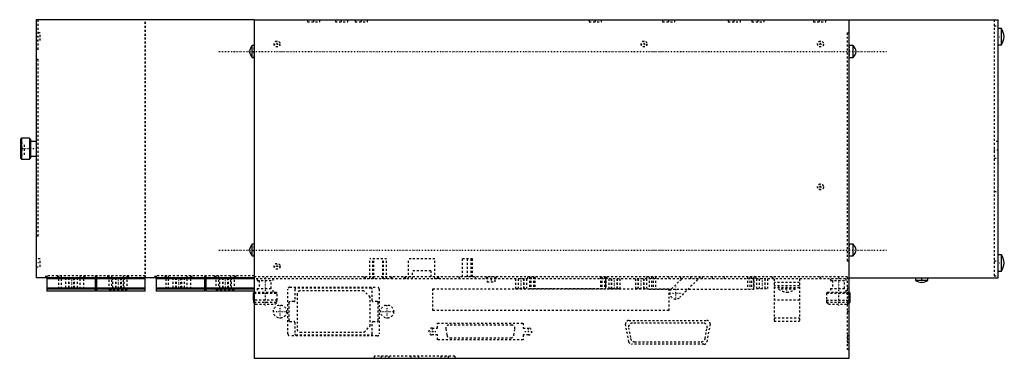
# Model space of a CAD drawing. Extents: x -119 to 377, y -40 to 131.
import ezdxf

# ---------------------------------------------------------------- set-up
doc = ezdxf.new("R2010")
doc.units = 0
doc.linetypes.add('CENTER', pattern=[1.5, 0.45, -0.5, 0.05, -0.5])
doc.linetypes.add('DASHED', pattern=[2, 1, -1])
for name, color, linetype in [('AM_0', 7, 'CONTINUOUS'), ('AM_3', 7, 'DASHED'), ('AM_7', 7, 'CENTER')]:
    doc.layers.add(name, color=color, linetype=linetype)

msp = doc.modelspace()

# ---------------------------------------------------------------- linework, layer by layer
at = {"layer": 'AM_0', "color": 7, "linetype": 'CONTINUOUS'}
for p, q in [((-1, 130.5), (-111, 130.5)), ((-111, 130.5), (-111, 0.5)), ((-1, 130.5), (299, 130.5)), ((-1, 130.5), (-1, -40)), ((299, 130.5), (374, 130.5)), ((299, -40), (299, 130.5)), ((374, 0.5), (374, 130.5)), ((375.7, 126.15), (374, 126.15)), ((375.7, 117.85), (375.7, 126.15)), ((-1, 117.5), (-2, 117.5)), ((-2, 111.5), (-2, 117.5)), ((301, 117.5), (299, 117.5)), ((301, 111.5), (301, 117.5)), ((374, 117.85), (375.7, 117.85)), ((-2, 111.5), (-1, 111.5)), ((299, 111.5), (301, 111.5)), ((-118.37, 70.79), (-118.87, 70.29)), ((-118.87, 70.29), (-118.87, 60.71)), ((-114.37, 70.79), (-118.37, 70.79)), ((-118.37, 70.79), (-118.37, 60.21)), ((-113.87, 70.29), (-114.37, 70.79)), ((-114.37, 70.79), (-114.37, 60.21)), ((-113.87, 70.29), (-113.87, 60.71)), ((-111, 69.25), (-113.87, 69.25)), ((-118.87, 60.71), (-118.37, 60.21)), ((-118.37, 60.21), (-114.37, 60.21)), ((-114.37, 60.21), (-113.87, 60.71)), ((-113.87, 61.75), (-111, 61.75)), ((-1, 17.5), (-2, 17.5)), ((-2, 11.5), (-2, 17.5)), ((301, 17.5), (299, 17.5)), ((301, 11.5), (301, 17.5)), ((-2, 11.5), (-1, 11.5)), ((299, 11.5), (301, 11.5)), ((375.7, 12.15), (374, 12.15)), ((375.7, 3.85), (375.7, 12.15)), ((-1, 0.5), (-111, 0.5)), ((-105.5, 0.5), (-105.5, -6.2)), ((-81, 0), (-105.5, 0)), ((-81, -6.2), (-81, 0.5)), ((-80.5, 0.5), (-80.5, -6.2)), ((-56, 0), (-80.5, 0)), ((-56, -6.2), (-56, 0.5)), ((-50.5, 0.5), (-50.5, -6.2)), ((-26, 0), (-50.5, 0)), ((-26, -6.2), (-26, 0.5)), ((-25.5, 0.5), (-25.5, -6.2)), ((-1, 0), (-25.5, 0)), ((299, 0.5), (374, 0.5)), ((332.35, 0.5), (332.35, -0.8)), ((338.65, -0.8), (338.65, 0.5)), ((374, 3.85), (375.7, 3.85)), ((-81, -4.7), (-105.5, -4.7)), ((-56, -4.7), (-80.5, -4.7)), ((-26, -4.7), (-50.5, -4.7)), ((-1, -4.7), (-25.5, -4.7)), ((338.65, -0.8), (332.35, -0.8)), ((-81, -5.2), (-105.5, -5.2)), ((-81, -6.2), (-105.5, -6.2)), ((-56, -5.2), (-80.5, -5.2)), ((-56, -6.2), (-80.5, -6.2)), ((-26, -5.2), (-50.5, -5.2)), ((-26, -6.2), (-50.5, -6.2)), ((-1, -5.2), (-25.5, -5.2)), ((-1, -6.2), (-25.5, -6.2)), ((-1, -6.8), (-1.5, -7.3)), ((-1.5, -7.3), (-1.5, -10.8)), ((-1.5, -7.3), (-1, -7.3)), ((299.5, -7.3), (299, -6.8)), ((299, -7.3), (299.5, -7.3)), ((299.5, -10.8), (299.5, -7.3)), ((-1.5, -10.8), (-1.43, -10.8)), ((-1.43, -10.8), (-1.43, -11.8)), ((-1.43, -11.8), (-1.01, -11.8)), ((-1.43, -11.8), (-1, -12.23)), ((299.43, -11.8), (299, -12.23)), ((299.01, -11.8), (299.43, -11.8)), ((299.43, -11.8), (299.43, -10.8)), ((299.43, -10.8), (299.5, -10.8)), ((-1, -40), (299, -40))]:
    msp.add_line(p, q, dxfattribs=at)
for centre, radius, start, end in [((367.04, 121.16), 10, 4.8345, 29.9522), ((367.04, 122.84), 10, 330.0478, 355.1655), ((2.4, 113.42), 6, 137.2041, 169.6658), ((2.4, 115.58), 6, 190.3342, 222.7959), ((296.6, 113.42), 6, 10.3342, 42.7959), ((296.6, 115.58), 6, 317.2041, 349.6658), ((2.4, 13.42), 6, 137.2041, 169.6658), ((296.6, 13.42), 6, 10.3342, 42.7959), ((2.4, 15.58), 6, 190.3342, 222.7959), ((296.6, 15.58), 6, 317.2041, 349.6658), ((367.04, 7.16), 10, 4.8345, 29.9522), ((367.04, 8.84), 10, 330.0478, 355.1655), ((335.67, 4.2), 6, 236.401, 268.3739), ((335.33, 4.2), 6, 271.6261, 303.599)]:
    msp.add_arc(centre, radius, start, end, dxfattribs=at)
at = {"layer": 'AM_3', "color": 6, "linetype": 'DASHED'}
for p, q in [((-110, 115.5), (-110, 130.5)), ((-56, 0.5), (-56, 130.5)), ((-55.9, 0.5), (-55.9, 130.5)), ((25.88, 130.5), (25.88, 129.5)), ((25.88, 129.5), (32.12, 129.5)), ((32.12, 129.5), (32.12, 130.5)), ((39.88, 130.5), (39.88, 129.5)), ((39.88, 129.5), (46.12, 129.5)), ((46.12, 129.5), (46.12, 130.5)), ((49.88, 130.5), (49.88, 129.5)), ((49.88, 129.5), (56.12, 129.5)), ((56.12, 129.5), (56.12, 130.5)), ((167.88, 130.5), (167.88, 129.5)), ((167.88, 129.5), (174.12, 129.5)), ((174.12, 129.5), (174.12, 130.5)), ((204.88, 130.5), (204.88, 129.5)), ((204.88, 129.5), (211.12, 129.5)), ((211.12, 129.5), (211.12, 130.5)), ((237.88, 130.5), (237.88, 129.5)), ((237.88, 129.5), (244.12, 129.5)), ((244.12, 129.5), (244.12, 130.5)), ((249.88, 130.5), (249.88, 129.5)), ((249.88, 129.5), (256.12, 129.5)), ((256.12, 129.5), (256.12, 130.5)), ((280.88, 130.5), (280.88, 129.5)), ((280.88, 129.5), (287.12, 129.5)), ((287.12, 129.5), (287.12, 130.5)), ((372, 130.5), (372, 0.5)), ((372, 127.5), (374, 127.5)), ((-109, 124), (-111, 124)), ((-111, 120), (-109, 120)), ((-109, 120), (-109, 124)), ((298, 124), (298, 9)), ((298, 124), (299, 124)), ((-110, 115.5), (-111, 115.5)), ((-1, 111.5), (-1, 117.5)), ((299, 117.5), (299, 111.5)), ((-110, 110.5), (-111, 110.5)), ((-110, 21.5), (-110, 110.5)), ((-118.87, 68.5), (-116.87, 68.5)), ((-118.87, 66.1), (-116.87, 66.1)), ((-118.87, 64.9), (-116.87, 64.9)), ((-116.87, 62.5), (-116.87, 68.5)), ((374, 69.25), (372, 69.25)), ((-118.87, 62.5), (-116.87, 62.5)), ((372, 60.75), (374, 60.75)), ((372, 44), (374, 44)), ((-110, 21.5), (-111, 21.5)), ((-1, 11.5), (-1, 17.5)), ((299, 17.5), (299, 11.5)), ((-109, 10), (-111, 10)), ((-109, 6), (-109, 10)), ((57.25, 0), (57.25, 10)), ((65.75, 10), (57.25, 10)), ((58.85, 0), (58.85, 10)), ((59.25, 0), (59.25, 10)), ((63.75, 0), (63.75, 10)), ((64.15, 0), (64.15, 10)), ((65.75, 0), (65.75, 10)), ((90.03, 10), (76.77, 10)), ((76.77, 0), (76.77, 10)), ((90.03, 0), (90.03, 10)), ((109.05, 10), (103.95, 10)), ((103.95, 1), (103.95, 10)), ((106.5, 1), (106.5, 10)), ((108.3, 1), (108.3, 10)), ((109.05, 1), (109.05, 10)), ((-111, 6), (-109, 6)), ((298, 9), (299, 9)), ((372, 9), (374, 9)), ((-106, 0.5), (-106, 1.5)), ((-56, 1.5), (-106, 1.5)), ((-105.5, 1.5), (-105.5, 0.5)), ((-99.95, 0.5), (-99.95, 1.5)), ((-99.48, -5), (-99.48, 1.5)), ((-98.16, -5), (-98.16, 1.5)), ((-96.09, 0.5), (-96.09, -4.7)), ((-94.64, 0.5), (-94.64, -4.7)), ((-94.45, 0.5), (-94.45, -4.7)), ((-91.95, -4.7), (-91.95, 0.5)), ((-91.76, 0.5), (-91.76, -4.7)), ((-90.31, 0.5), (-90.31, -4.7)), ((-88.8, -5), (-88.8, 1.5)), ((-86.92, -5), (-86.92, 1.5)), ((-86.45, 0.5), (-86.45, 1.5)), ((-81, 0.5), (-81, 1.5)), ((-80.5, 1.5), (-80.5, 0.5)), ((-74.85, 0.5), (-74.85, 1.5)), ((-74.17, -5.5), (-74.17, 1.5)), ((-74.14, -5.5), (-74.14, 1.5)), ((-72.85, -5.5), (-72.85, 1.5)), ((-72.82, -5.5), (-72.82, 1.5)), ((-72.49, 0.5), (-72.49, -4.7)), ((-71.04, 0.5), (-71.04, -4.7)), ((-70.85, 0.5), (-70.85, -4.7)), ((-68.35, -4.7), (-68.35, 0.5)), ((-68.16, 0.5), (-68.16, -4.7)), ((-66.91, -5.5), (-66.91, 1.5)), ((-66.88, -5.5), (-66.88, 1.5)), ((-66.71, 0.5), (-66.71, -4.7)), ((-65.03, -5.5), (-65.03, 1.5)), ((-65, -5.5), (-65, 1.5)), ((-64.35, 0.5), (-64.35, 1.5)), ((-51, 0.5), (-51, 1.5)), ((-1, 1.5), (-51, 1.5)), ((-50.5, 1.5), (-50.5, 0.5)), ((-45.95, 0.5), (-45.95, 1.5)), ((-45.48, -5), (-45.48, 1.5)), ((-44.16, -5), (-44.16, 1.5)), ((-42.09, 0.5), (-42.09, -4.7)), ((-40.64, 0.5), (-40.64, -4.7)), ((-40.45, 0.5), (-40.45, -4.7)), ((-37.95, -4.7), (-37.95, 0.5)), ((-37.76, 0.5), (-37.76, -4.7)), ((-36.31, 0.5), (-36.31, -4.7)), ((-34.8, -5), (-34.8, 1.5)), ((-32.92, -5), (-32.92, 1.5)), ((-32.45, 0.5), (-32.45, 1.5)), ((-26, 0.5), (-26, 1.5)), ((-25.5, 1.5), (-25.5, 0.5)), ((-20.85, 0.5), (-20.85, 1.5)), ((-20.14, -5.5), (-20.14, 1.5)), ((-18.82, -5.5), (-18.82, 1.5)), ((-18.49, 0.5), (-18.49, -4.7)), ((-17.04, 0.5), (-17.04, -4.7)), ((-16.85, 0.5), (-16.85, -4.7)), ((-14.35, -4.7), (-14.35, 0.5)), ((-14.16, 0.5), (-14.16, -4.7)), ((-12.88, -5.5), (-12.88, 1.5)), ((-12.71, 0.5), (-12.71, -4.7)), ((-11, -5.5), (-11, 1.5)), ((-10.35, 0.5), (-10.35, 1.5)), ((298, 1), (-1, 1)), ((299, 0), (-1, 0)), ((0.5, 0), (0.5, -0.8)), ((8.5, -0.8), (8.5, 0)), ((54.5, 0), (54.5, 1)), ((55, 0), (55, 1)), ((68, 0), (68, 1)), ((68.5, 0), (68.5, 1)), ((74.8, 0), (74.8, 1)), ((75.27, 0), (75.27, 1)), ((78.77, 0), (78.77, 4)), ((88.03, 4), (78.77, 4)), ((88.03, 4), (88.03, 0)), ((91.53, 0), (91.53, 1)), ((92, 0), (92, 1)), ((102.45, 0), (102.45, 1)), ((110.55, 0), (110.55, 1)), ((115.97, 1), (115.97, 0)), ((116.5, 1), (116.5, -1.5)), ((120.5, -1.5), (120.5, 1)), ((121.03, 0), (121.03, 1)), ((130.71, 0), (130.71, -4.8)), ((131.98, 0), (131.98, -4.8)), ((132.09, 0), (132.09, -4.8)), ((134.87, 0), (134.87, -4.8)), ((134.98, -4.8), (134.98, 0)), ((136.25, 0), (136.25, -4.8)), ((137, 0), (137, 1)), ((137.78, 1), (137.78, -4.8)), ((137.81, 1), (137.81, -4.8)), ((138.5, 1), (138.5, -4.8)), ((139.78, 1), (139.78, -4.8)), ((140.47, 1), (140.47, -4.8)), ((173.53, 1), (173.53, -4.8)), ((174.22, 1), (174.22, -4.8)), ((175.5, 1), (175.5, -4.8)), ((176.19, 1), (176.19, -4.8)), ((176.22, -4.8), (176.22, 1)), ((177, 0), (177, 1)), ((177.75, 0), (177.75, -4.8)), ((179.02, 0), (179.02, -4.8)), ((179.13, 0), (179.13, -4.8)), ((181.91, 0), (181.91, -4.8)), ((182.02, -4.8), (182.02, 0)), ((183.29, 0), (183.29, -4.8)), ((191.17, 0), (191.17, -4.8)), ((192.44, 0), (192.44, -4.8)), ((192.56, 0), (192.56, -4.8)), ((195.33, 0), (195.33, -4.8)), ((195.44, -4.8), (195.44, 0)), ((196.72, 0), (196.72, -4.8)), ((197, 0), (197, 1)), ((198.13, 1), (198.13, -5.2)), ((198.16, 1), (198.16, -5.2)), ((199.34, 1), (199.34, -5.2)), ((200.13, 1), (200.13, -5.2)), ((201.31, 1), (201.31, -5.2)), ((208, 1), (208, 0)), ((209.38, -5.08), (215.46, 1)), ((223.94, 1), (213.62, -9.32)), ((214, 0), (214, 1)), ((219, 1), (219, 0)), ((225, 0), (225, 1)), ((230, 0), (230, 1)), ((236, 0), (236, 1)), ((247.69, 1), (247.69, -5.2)), ((248.87, 1), (248.87, -5.2)), ((249.66, 1), (249.66, -5.2)), ((250.84, 1), (250.84, -5.2)), ((250.87, -5.2), (250.87, 1)), ((252, 0), (252, 1)), ((252.25, 0), (252.25, -4.8)), ((253.53, 0), (253.53, -4.8)), ((253.64, 0), (253.64, -4.8)), ((256.41, 0), (256.41, -4.8)), ((256.52, -4.8), (256.52, 0)), ((257.8, 0), (257.8, -4.8)), ((260.3, 0), (260.3, 1)), ((260.4, 0), (260.4, 1)), ((261.15, 0), (261.15, -21.4)), ((273.85, 0), (273.85, -21.4)), ((284.4, 0), (284.4, 1)), ((284.5, 0), (284.5, 1)), ((289.5, 0), (289.5, -0.8)), ((297.5, -0.8), (297.5, 0)), ((298, 1), (298, -35.5)), ((372, 1.5), (374, 1.5)), ((0.5, -0.8), (8.5, -0.8)), ((0.5, -4.8), (0.5, -6.8)), ((0.5, -4.8), (8.5, -4.8)), ((1.5, -0.8), (1.5, -4.8)), ((7.5, -4.8), (7.5, -0.8)), ((8.5, -6.8), (8.5, -4.8)), ((17, -4.2), (61, -4.2)), ((58, -4.7), (20, -4.7)), ((116.5, -1.5), (120.5, -1.5)), ((130.71, -4.8), (136.25, -4.8)), ((137.78, -4.8), (176.22, -4.8)), ((177.75, -4.8), (183.29, -4.8)), ((191.17, -4.8), (196.72, -4.8)), ((252.25, -4.8), (257.8, -4.8)), ((273.85, -1.8), (261.15, -1.8)), ((273.85, -3.6), (261.15, -3.6)), ((273.85, -4.6), (261.15, -4.6)), ((263.35, -3.6), (263.35, -5.3)), ((271.65, -5.3), (271.65, -3.6)), ((289.5, -0.8), (297.5, -0.8)), ((289.5, -4.8), (289.5, -6.8)), ((289.5, -4.8), (297.5, -4.8)), ((290.5, -0.8), (290.5, -4.8)), ((296.5, -4.8), (296.5, -0.8)), ((297.5, -6.8), (297.5, -4.8)), ((298, -4.5), (299, -4.5)), ((-99.48, -5), (-86.92, -5)), ((-74.17, -5.5), (-65, -5.5)), ((-45.48, -5), (-32.92, -5)), ((-20.14, -5.5), (-11, -5.5)), ((-1, -6.8), (10, -6.8)), ((-1, -7.3), (10.5, -7.3)), ((10.5, -7.3), (10, -6.8)), ((10.5, -10.8), (10.5, -7.3)), ((16, -27.8), (16, -5.2)), ((19.5, -5.2), (19.5, -11)), ((20.6, -7.6), (20.6, -25.4)), ((54.3, -6.1), (22.1, -6.1)), ((57.4, -9.2), (54.3, -6.1)), ((57.4, -23.8), (57.4, -9.2)), ((58.5, -11), (58.5, -5.2)), ((62, -5.2), (62, -27.8)), ((89, -16), (89, -5)), ((89, -5), (208, -5)), ((198.13, -5.2), (250.87, -5.2)), ((208, -5), (208, -16)), ((271.65, -5.3), (263.35, -5.3)), ((288, -6.8), (287.5, -7.3)), ((287.5, -7.3), (287.5, -10.8)), ((287.5, -7.3), (299, -7.3)), ((288, -6.8), (299, -6.8)), ((299, -7.25), (298, -7.25)), ((298, -7.5), (299, -7.5)), ((10.5, -10.8), (-1.43, -10.8)), ((-1.01, -11.8), (10.43, -11.8)), ((-1, -12.23), (-0.42, -12.8)), ((-0.42, -12.8), (9.42, -12.8)), ((9.42, -12.8), (10.43, -11.8)), ((10.43, -11.8), (10.43, -10.8)), ((16.5, -12), (16.5, -21)), ((19, -11.5), (17, -11.5)), ((61, -11.5), (59, -11.5)), ((61.5, -21), (61.5, -12)), ((273.85, -10.7), (261.15, -10.7)), ((287.5, -10.8), (299.43, -10.8)), ((287.57, -10.8), (287.57, -11.8)), ((287.57, -11.8), (299.01, -11.8)), ((287.57, -11.8), (288.58, -12.8)), ((288.58, -12.8), (298.42, -12.8)), ((298, -10.75), (299, -10.75)), ((298, -12.5), (299, -12.5)), ((298.42, -12.8), (299, -12.23)), ((208, -16), (89, -16)), ((261.15, -19.6), (273.85, -19.6)), ((298, -16.5), (299, -16.5)), ((17, -21.5), (19, -21.5)), ((19.5, -22), (19.5, -27.8)), ((54.3, -26.9), (57.4, -23.8)), ((58.5, -27.8), (58.5, -22)), ((59, -21.5), (61, -21.5)), ((88.78, -24.8), (91.45, -24.8)), ((91.45, -22.4), (134.54, -22.4)), ((91.45, -24.8), (91.45, -22.4)), ((128.84, -23.35), (97.16, -23.35)), ((134.54, -22.4), (134.54, -24.8)), ((134.54, -24.8), (137.22, -24.8)), ((187.79, -31.68), (186.24, -22.88)), ((187.75, -24.63), (188.71, -30.07)), ((187.81, -21), (227.21, -21)), ((225.3, -22.28), (189.72, -22.28)), ((226.31, -30.07), (227.27, -24.63)), ((228.78, -22.88), (227.23, -31.68)), ((261.15, -21.4), (273.85, -21.4)), ((61, -28.8), (17, -28.8)), ((20, -28.3), (58, -28.3)), ((22.1, -26.9), (54.3, -26.9)), ((91.45, -28.3), (88.78, -28.3)), ((91.45, -30.7), (91.45, -28.3)), ((95.58, -25.23), (96.15, -28.43)), ((97.72, -29.75), (128.28, -29.75)), ((129.85, -28.43), (130.42, -25.23)), ((134.54, -28.3), (134.54, -30.7)), ((137.22, -28.3), (134.54, -28.3)), ((299, -28.65), (298, -28.65)), ((134.54, -30.7), (91.45, -30.7)), ((225.66, -33), (189.36, -33)), ((190.68, -31.72), (224.34, -31.72)), ((298, -32.15), (299, -32.15)), ((100.1, -39), (59.5, -39)), ((59.5, -39), (59.5, -40)), ((63, -39), (63, -40)), ((67, -40), (67, -39)), ((78, -39), (78, -40)), ((82, -40), (82, -39)), ((93, -39), (93, -40)), ((97, -40), (97, -39)), ((100.1, -39), (100.1, -40)), ((298, -35.5), (299, -35.5))]:
    msp.add_line(p, q, dxfattribs=at)
for centre, radius in [((10.5, 118.3), 1.5), ((195.5, 118.3), 1.5), ((284.5, 118.3), 1.5), ((284.5, 46.3), 1.5), ((10.5, 6.3), 1.5), ((12, -16.5), 3.3), ((66, -16.5), 3.3)]:
    msp.add_circle(centre, radius, dxfattribs=at)
for centre, radius, start, end in [((17, -5.2), 1, 90, 180), ((20, -5.2), 0.5, 90, 180), ((58, -5.2), 0.5, 0, 90), ((61, -5.2), 1, 0, 90), ((22.1, -7.6), 1.5, 90, 180), ((211.5, -7.2), 3, 135, 315), ((268.74, 3.12), 10, 237.3813, 262.8743), ((266.26, 3.12), 10, 277.1257, 302.6187), ((17, -12), 0.5, 90, 180), ((19, -11), 0.5, 270, 0), ((59, -11), 0.5, 180, 270), ((61, -12), 0.5, 0, 90), ((17, -21), 0.5, 180, 270), ((19, -22), 0.5, 0, 90), ((59, -22), 0.5, 90, 180), ((61, -21), 0.5, 270, 0), ((88.78, -26.55), 1.75, 90, 270), ((97.16, -24.95), 1.6, 90, 190), ((128.84, -24.95), 1.6, 350, 90), ((137.22, -26.55), 1.75, 270, 90), ((187.81, -22.6), 1.6, 90, 190), ((189.72, -24.28), 2, 90, 190), ((225.3, -24.28), 2, 350, 90), ((227.21, -22.6), 1.6, 350, 90), ((17, -27.8), 1, 180, 270), ((20, -27.8), 0.5, 180, 270), ((22.1, -25.4), 1.5, 180, 270), ((58, -27.8), 0.5, 270, 0), ((61, -27.8), 1, 270, 0), ((97.72, -28.15), 1.6, 190, 270), ((128.28, -28.15), 1.6, 270, 350), ((189.36, -31.4), 1.6, 190, 270), ((190.68, -29.72), 2, 190, 270), ((224.34, -29.72), 2, 270, 350), ((225.66, -31.4), 1.6, 270, 350)]:
    msp.add_arc(centre, radius, start, end, dxfattribs=at)
at = {"layer": 'AM_7', "color": 4, "linetype": 'CENTER'}
for p, q in [((29, 129.45), (29, 130.55)), ((43, 129.45), (43, 130.55)), ((53, 129.45), (53, 130.55)), ((171, 129.45), (171, 130.55)), ((208, 129.45), (208, 130.55)), ((241, 129.45), (241, 130.55)), ((253, 129.45), (253, 130.55)), ((284, 129.45), (284, 130.55)), ((-108.9, 122), (-111.1, 122)), ((10.5, 116.72), (10.5, 119.88)), ((195.5, 116.72), (195.5, 119.88)), ((284.5, 116.72), (284.5, 119.88)), ((373.85, 122), (377.15, 122)), ((-18.8, 114.5), (317.8, 114.5)), ((8.93, 118.3), (12.07, 118.3)), ((193.93, 118.3), (197.07, 118.3)), ((282.93, 118.3), (286.07, 118.3)), ((-110.61, 65.5), (-119.26, 65.5)), ((371.9, 65), (374.1, 65)), ((282.93, 46.3), (286.07, 46.3)), ((284.5, 44.72), (284.5, 47.88)), ((-18.8, 14.5), (317.8, 14.5)), ((-108.9, 8), (-111.1, 8)), ((8.93, 6.3), (12.07, 6.3)), ((10.5, 4.72), (10.5, 7.88)), ((373.85, 8), (377.15, 8)), ((-93.2, 0.76), (-93.2, -4.96)), ((-69.6, 0.76), (-69.6, -4.96)), ((-39.2, 0.76), (-39.2, -4.96)), ((-15.6, 0.76), (-15.6, -4.96)), ((4.5, 0.64), (4.5, -13.44)), ((118.5, 1.13), (118.5, -1.62)), ((133.48, 0.24), (133.48, -5.04)), ((180.52, 0.24), (180.52, -5.04)), ((193.94, 0.24), (193.94, -5.04)), ((222, -0.05), (222, 1.05)), ((255.03, 0.24), (255.03, -5.04)), ((293.5, 0.64), (293.5, -13.44)), ((335.5, -1.91), (335.5, 0.62)), ((211.5, -10.35), (211.5, -4.05)), ((267.5, -6.96), (267.5, -3.44)), ((208.35, -7.2), (214.65, -7.2)), ((297.95, -9), (299.05, -9)), ((12, -19.96), (12, -13.04)), ((66, -19.96), (66, -13.04)), ((8.54, -16.5), (15.46, -16.5)), ((62.53, -16.5), (69.47, -16.5)), ((88.78, -28.39), (88.78, -24.71)), ((137.22, -28.39), (137.22, -24.71)), ((86.94, -26.55), (90.61, -26.55)), ((135.39, -26.55), (139.06, -26.55)), ((297.95, -30.4), (299.05, -30.4)), ((65, -38.95), (65, -40.05)), ((80, -38.95), (80, -40.05)), ((95, -38.95), (95, -40.05))]:
    msp.add_line(p, q, dxfattribs=at)

doc.saveas('drawing.dxf')
